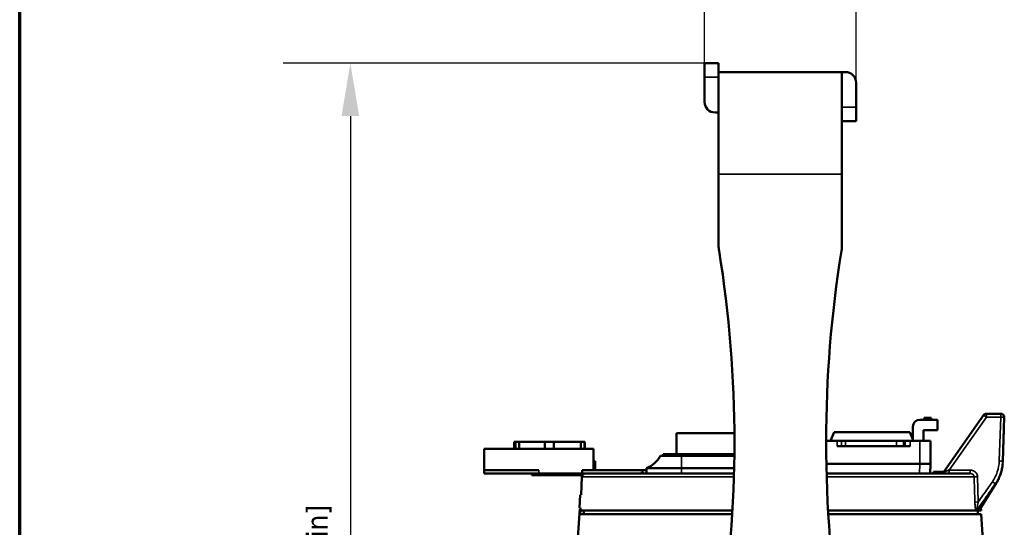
# Model space of a CAD drawing. Header units: millimetres. Extents: x 30 to 1646, y 30 to 1265.
# Tile 23 of 137: x 30 to 309, y 686 to 830. Entities that reach past the tile are written whole.
import ezdxf

# ---------------------------------------------------------------- set-up
doc = ezdxf.new("R2010")
doc.units = ezdxf.units.MM
doc.header["$LTSCALE"] = 6
for name, color, linetype, lineweight in [('Border (ISO)', 7, 'Continuous', 70), ('Dimension (ISO)', 7, 'Continuous', 25), ('Visible (ISO)', 7, 'Continuous', 50), ('Visible Narrow (ISO)', 7, 'Continuous', 35)]:
    doc.layers.add(name, color=color, linetype=linetype, lineweight=lineweight)
doc.styles.add('Note Text (ANSI)', font='tahoma.ttf')
doc.dimstyles.new('Default (ISO)', dxfattribs={"dimscale": 6, "dimtxt": 1, "dimasz": 2.5, "dimexe": 3.175, "dimexo": 0, "dimgap": 0.762, "dimtad": 1, "dimrnd": 1e-08, "dimzin": 0, "dimdsep": 46, "dimtxsty": 'Note Text (ANSI)', "dimcen": 0.09, "dimdle": 10, "dimclrd": 1, "dimclre": 1, "dimclrt": 1, "dimazin": 0, "dimtfac": 3.5052, "dimtmove": 0, "dimatfit": 3, "dimfxl": 1, "dimtolj": 1, "dimtzin": 0, "dimlwd": -1, "dimlwe": -1, "dimarcsym": 0})

# ---------------------------------------------------------------- blocks, each defined once
blk = doc.blocks.new('Borders Chauvet_A')
at = {"layer": 'Border (ISO)'}
blk.add_line((5, 5), (5, 210.9), dxfattribs=at)
blk = doc.blocks.new('*D6')
at = {"layer": 'Defpoints', "color": 0, "transparency": 16777216}
for p in [(224.32, 817.38), (123.82, 485.88), (183.82, 485.88)]:
    blk.add_point(p, dxfattribs=at)
at = {"layer": 'Dimension (ISO)', "color": 1, "transparency": 16777216}
for p, q in [((224.32, 817.38), (104.77, 817.38)), ((123.82, 802.38), (123.82, 500.88)), ((183.82, 485.88), (104.77, 485.88))]:
    blk.add_line(p, q, dxfattribs=at)
for points in [[(121.32, 802.38), (126.32, 802.38), (123.82, 817.38)], [(121.32, 500.88), (126.32, 500.88), (123.82, 485.88)]]:
    blk.add_solid(points, dxfattribs=at)
at = {"layer": 'Dimension (ISO)', "color": 1, "transparency": 16777216, "insert": (111.39, 609.93), "char_height": 6, "attachment_point": 1, "rotation": 90, "style": 'Note Text (ANSI)'}
blk.add_mtext('\\A1;331.50 mm [13.051 in]', dxfattribs=at)
blk = doc.blocks.new('*D7')
at = {"layer": 'Defpoints', "color": 0, "transparency": 16777216}
for p in [(267.32, 844.31), (224.32, 813.38), (267.32, 811.88)]:
    blk.add_point(p, dxfattribs=at)
at = {"layer": 'Dimension (ISO)', "color": 1, "transparency": 16777216}
for p, q in [((224.32, 813.38), (224.32, 863.36)), ((267.32, 811.88), (267.32, 863.36)), ((209.32, 844.31), (194.32, 844.31)), ((224.32, 844.31), (239.32, 844.31)), ((239.32, 844.31), (252.32, 844.31)), ((267.32, 844.31), (252.32, 844.31)), ((282.32, 844.31), (297.32, 844.31))]:
    blk.add_line(p, q, dxfattribs=at)
for points in [[(209.32, 846.81), (209.32, 841.81), (224.32, 844.31)], [(282.32, 846.81), (282.32, 841.81), (267.32, 844.31)]]:
    blk.add_solid(points, dxfattribs=at)
at = {"layer": 'Dimension (ISO)', "color": 1, "transparency": 16777216, "insert": (208.51, 856.73), "char_height": 6, "attachment_point": 1, "style": 'Note Text (ANSI)'}
blk.add_mtext('\\A1;43.00 mm [1.693 in]', dxfattribs=at)

msp = doc.modelspace()

# ---------------------------------------------------------------- linework, layer by layer
at = {"layer": 'Visible (ISO)'}
for p, q in [((224.3203, 817.3757), (228.3203, 817.3757)), ((224.3203, 813.3757), (224.3203, 817.3757)), ((228.3203, 817.3757), (228.3203, 814.8757)), ((224.3203, 806.3757), (224.3203, 813.3757)), ((228.3203, 785.8757), (228.3203, 814.8757)), ((228.3203, 814.8757), (263.3203, 814.8757)), ((263.3203, 814.8757), (263.3203, 785.8757)), ((263.3203, 814.8757), (264.3203, 814.8757)), ((267.3203, 811.8757), (267.3203, 804.8757)), ((267.3203, 804.8757), (267.3203, 800.8757)), ((228.3203, 803.3757), (227.3203, 803.3757)), ((267.3203, 800.8757), (263.3203, 800.8757)), ((228.3203, 765.6879), (228.3203, 785.8757)), ((263.3203, 785.8757), (263.3203, 765.6879)), ((285.4203, 716.1757), (290.4203, 716.1757)), ((286.624, 716.6757), (288.624, 716.6757)), ((286.624, 716.1757), (286.624, 716.6757)), ((288.624, 716.1757), (288.624, 716.6757)), ((290.4203, 716.1757), (290.4203, 713.1757)), ((303.5215, 717.4524), (292.1733, 701.3757)), ((302.6223, 716.1787), (302.624, 716.181)), ((304.3385, 717.8757), (308.3784, 717.8757)), ((308.9434, 704.4), (309.3778, 716.8408)), ((261.0703, 712.6757), (260.0703, 710.1757)), ((261.0703, 712.6757), (282.5703, 712.6757)), ((282.5703, 712.6757), (283.4203, 710.5507)), ((283.4203, 710.1757), (283.4203, 714.1757)), ((286.4203, 713.1757), (286.4203, 710.1757)), ((290.4203, 713.1757), (286.4203, 713.1757)), ((170.3204, 709.8757), (170.6995, 709.8757)), ((170.3204, 707.8757), (170.3204, 709.8757)), ((170.6995, 709.8757), (171.7443, 709.8757)), ((170.6995, 709.8757), (170.6995, 707.8757)), ((171.7443, 709.8757), (179.0467, 709.8757)), ((171.7443, 707.8757), (171.7443, 709.8757)), ((179.0467, 709.8757), (181.5467, 709.8757)), ((179.0467, 707.8757), (179.0467, 709.8757)), ((181.5467, 709.8757), (181.5491, 709.8757)), ((181.5467, 709.8757), (181.5467, 707.8757)), ((181.5491, 709.8757), (189.2302, 709.8757)), ((181.5491, 707.8757), (181.5491, 709.8757)), ((189.2302, 709.8757), (190.239, 709.8757)), ((189.2302, 709.8757), (189.2302, 707.8757)), ((190.239, 709.8757), (190.3204, 709.8757)), ((190.239, 707.8757), (190.239, 709.8757)), ((190.3204, 707.8757), (190.3204, 709.8757)), ((216.3203, 712.3757), (232.8111, 712.3757)), ((216.3203, 706.3757), (216.3203, 712.3757)), ((261.9619, 710.1757), (258.8204, 710.1757)), ((261.9619, 710.1757), (263.2102, 710.1757)), ((264.3203, 710.1757), (263.2102, 710.1757)), ((264.3203, 710.1757), (278.7894, 710.1757)), ((280.8158, 710.1757), (278.7894, 710.1757)), ((281.2577, 710.1757), (280.8158, 710.1757)), ((281.2577, 710.1757), (282.6946, 710.1757)), ((285.4203, 710.1757), (282.6946, 710.1757)), ((285.4203, 710.1757), (288.4203, 710.1757)), ((288.4203, 710.1757), (288.4203, 703.6757)), ((161.8203, 707.8757), (192.8203, 707.8757)), ((161.8203, 707.8757), (161.8203, 701.8757)), ((192.8203, 707.8757), (192.8203, 701.8757)), ((282.6946, 708.6757), (261.9619, 708.6757)), ((192.8203, 704.3757), (193.3204, 704.3757)), ((193.3204, 704.3757), (193.3204, 701.8757)), ((211.8203, 705.8757), (217.8203, 705.8757)), ((212.5703, 706.3757), (217.5703, 706.3757)), ((212.5703, 705.8757), (212.5703, 706.3757)), ((232.8022, 706.3757), (217.5703, 706.3757)), ((217.8203, 705.8757), (232.7967, 705.8757)), ((308.9433, 704.3995), (308.9434, 704.4)), ((308.9433, 704.4), (308.9433, 704.3995)), ((177.3203, 701.8757), (161.8203, 701.8757)), ((161.8203, 700.8757), (161.8203, 701.8757)), ((189.5678, 701.8757), (189.5678, 700.8757)), ((207.8203, 701.8757), (189.5678, 701.8757)), ((206.5012, 701.3757), (206.8203, 701.3757)), ((206.5012, 700.8757), (206.5012, 701.3757)), ((206.8203, 700.8757), (206.8203, 701.3757)), ((207.8203, 700.8757), (207.8203, 702.3757)), ((207.8203, 702.3757), (217.8203, 702.3757)), ((232.7372, 702.3757), (217.8203, 702.3757)), ((285.4203, 703.6757), (258.8771, 703.6757)), ((258.8771, 703.6757), (285.4221, 703.6757)), ((288.4203, 703.6757), (285.4221, 703.6757)), ((288.4203, 703.6757), (288.3225, 700.8757)), ((288.3994, 703.0757), (288.4203, 703.0757)), ((289.3203, 701.3757), (292.0012, 701.3757)), ((289.3203, 700.8757), (289.3203, 701.3757)), ((292.0012, 701.3757), (292.3203, 701.3757)), ((292.0012, 700.8757), (292.0012, 701.3757)), ((292.3203, 700.8757), (292.3203, 701.3757)), ((177.3203, 700.8757), (161.8203, 700.8757)), ((175.3203, 700.8757), (175.3203, 700.3757)), ((175.6395, 700.3757), (175.3203, 700.3757)), ((175.6395, 700.8757), (175.6395, 700.3757)), ((175.6395, 700.3757), (175.7671, 700.3757)), ((175.7671, 700.8757), (175.7671, 700.3757)), ((176.2778, 700.3757), (175.7671, 700.3757)), ((176.2778, 700.8757), (176.2778, 700.3757)), ((176.2778, 700.3757), (176.3416, 700.3757)), ((176.3416, 700.8757), (176.3416, 700.3757)), ((176.3416, 700.3757), (176.4692, 700.3757)), ((176.4692, 700.8757), (176.4692, 700.3757)), ((176.4692, 700.3757), (176.6607, 700.3757)), ((176.6607, 700.8757), (176.6607, 700.3757)), ((176.6607, 700.3757), (176.916, 700.3757)), ((176.916, 700.8757), (176.916, 700.3757)), ((176.916, 700.3757), (176.9799, 700.3757)), ((176.9799, 700.8757), (176.9799, 700.3757)), ((176.9799, 700.3757), (177.2352, 700.3757)), ((177.2352, 700.8757), (177.2352, 700.3757)), ((177.4267, 700.3757), (177.2352, 700.3757)), ((189.5678, 700.8757), (177.3203, 700.8757)), ((177.4267, 700.8757), (177.4267, 700.3757)), ((177.4267, 700.3757), (177.682, 700.3757)), ((177.682, 700.8757), (177.682, 700.3757)), ((177.682, 700.3757), (177.9373, 700.3757)), ((177.9373, 700.8757), (177.9373, 700.3757)), ((177.9373, 700.3757), (178.1288, 700.3757)), ((178.1288, 700.8757), (178.1288, 700.3757)), ((178.1288, 700.3757), (178.2565, 700.3757)), ((178.2565, 700.8757), (178.2565, 700.3757)), ((178.2565, 700.3757), (178.3203, 700.3757)), ((178.3203, 700.8757), (178.3203, 700.3757)), ((178.3203, 700.3757), (178.4469, 700.3757)), ((178.4469, 700.8757), (178.4469, 700.3757)), ((178.4469, 700.3757), (178.6379, 700.3757)), ((178.6379, 700.8757), (178.6379, 700.3757)), ((178.6379, 700.3757), (178.8931, 700.3757)), ((178.8931, 700.8757), (178.8931, 700.3757)), ((178.8938, 700.3757), (178.8931, 700.3757)), ((178.8938, 700.8757), (178.8938, 700.3757)), ((178.8938, 700.3757), (178.9608, 700.3757)), ((178.9608, 700.8757), (178.9608, 700.3757)), ((178.9608, 700.3757), (179.2163, 700.3757)), ((179.2163, 700.8757), (179.2163, 700.3757)), ((179.4077, 700.3757), (179.2163, 700.3757)), ((179.4077, 700.8757), (179.4077, 700.3757)), ((179.4077, 700.3757), (179.659, 700.3757)), ((179.659, 700.8757), (179.659, 700.3757)), ((179.659, 700.3757), (179.9145, 700.3757)), ((179.9145, 700.8757), (179.9145, 700.3757)), ((179.9145, 700.3757), (180.1064, 700.3757)), ((180.1064, 700.8757), (180.1064, 700.3757)), ((180.1064, 700.3757), (180.2347, 700.3757)), ((180.2347, 700.8757), (180.2347, 700.3757)), ((180.2347, 700.3757), (180.2996, 700.3757)), ((180.2996, 700.8757), (180.2996, 700.3757)), ((180.3033, 700.3757), (180.2996, 700.3757)), ((180.3033, 700.8757), (180.3033, 700.3757)), ((180.304, 700.3757), (180.3033, 700.3757)), ((180.304, 700.8757), (180.304, 700.3757)), ((180.3052, 700.3757), (180.304, 700.3757)), ((180.3052, 700.8757), (180.3052, 700.3757)), ((180.306, 700.3757), (180.3052, 700.3757)), ((180.306, 700.8757), (180.306, 700.3757)), ((180.3087, 700.3757), (180.306, 700.3757)), ((180.3087, 700.8757), (180.3087, 700.3757)), ((180.3094, 700.3757), (180.3087, 700.3757)), ((180.3094, 700.8757), (180.3094, 700.3757)), ((180.3094, 700.3757), (180.3124, 700.3757)), ((180.3124, 700.8757), (180.3124, 700.3757)), ((180.3136, 700.3757), (180.3124, 700.3757)), ((180.3136, 700.8757), (180.3136, 700.3757)), ((180.3186, 700.3757), (180.3136, 700.3757)), ((180.3186, 700.8757), (180.3186, 700.3757)), ((180.3193, 700.3757), (180.3186, 700.3757)), ((180.3193, 700.8757), (180.3193, 700.3757)), ((180.3203, 700.3757), (180.3193, 700.3757)), ((180.3203, 700.8757), (180.3203, 700.3757)), ((180.3203, 700.3757), (180.3841, 700.3757)), ((180.3841, 700.8757), (180.3841, 700.3757)), ((180.3841, 700.3757), (180.5756, 700.3757)), ((180.5756, 700.8757), (180.5756, 700.3757)), ((180.5756, 700.3757), (180.8309, 700.3757)), ((180.8309, 700.8757), (180.8309, 700.3757)), ((180.8309, 700.3757), (181.0224, 700.3757)), ((181.0224, 700.8757), (181.0224, 700.3757)), ((181.2778, 700.3757), (181.0224, 700.3757)), ((181.2778, 700.8757), (181.2778, 700.3757)), ((181.2778, 700.3757), (181.4692, 700.3757)), ((181.4692, 700.8757), (181.4692, 700.3757)), ((181.4692, 700.3757), (181.7246, 700.3757)), ((181.7246, 700.8757), (181.7246, 700.3757)), ((181.7246, 700.3757), (181.8522, 700.3757)), ((181.8522, 700.8757), (181.8522, 700.3757)), ((181.8522, 700.3757), (183.3203, 700.3757)), ((183.3203, 700.8757), (183.3203, 700.3757)), ((183.3203, 700.3757), (183.4531, 700.3757)), ((183.4531, 700.8757), (183.4531, 700.3757)), ((183.4531, 700.3757), (183.7088, 700.3757)), ((183.7088, 700.8757), (183.7088, 700.3757)), ((183.7088, 700.3757), (183.8371, 700.3757)), ((183.8371, 700.8757), (183.8371, 700.3757)), ((183.8371, 700.3757), (185.2303, 700.3757)), ((185.2303, 700.8757), (185.2303, 700.3757)), ((185.4526, 700.3757), (185.2303, 700.3757)), ((185.4526, 700.8757), (185.4526, 700.3757)), ((187.3203, 700.3757), (185.4526, 700.3757)), ((187.3203, 700.8757), (187.3203, 700.3757)), ((189.3184, 700.3757), (187.3203, 700.3757)), ((189.3184, 700.8757), (189.3184, 700.3757)), ((189.3193, 700.3757), (189.3184, 700.3757)), ((189.3193, 700.8757), (189.3193, 700.3757)), ((189.3219, 700.3757), (189.3193, 700.3757)), ((189.3219, 700.8757), (189.3219, 700.3757)), ((189.3226, 700.3757), (189.3219, 700.3757)), ((189.3226, 700.8757), (189.3226, 700.3757)), ((189.3234, 700.3757), (189.3226, 700.3757)), ((189.3234, 700.8757), (189.3234, 700.3757)), ((189.324, 700.3757), (189.3234, 700.3757)), ((189.324, 700.8757), (189.324, 700.3757)), ((189.5284, 699.9128), (189.3417, 694.8757)), ((199.6251, 700.8757), (189.5678, 700.8757)), ((199.6251, 700.8757), (232.7006, 700.8757)), ((258.94, 700.8757), (299.7195, 700.8757)), ((307.0764, 698.118), (302.326, 690.6163)), ((189.0124, 694.8757), (188.8832, 691.1757)), ((189.0124, 694.8757), (189.3537, 694.8757)), ((188.9206, 690.8757), (178.3872, 533.3757)), ((189.1245, 691.1757), (188.8832, 691.1757)), ((188.9206, 690.8757), (189.115, 690.8757)), ((232.2579, 690.3757), (189.0991, 690.3757)), ((301.2915, 690.3757), (259.3827, 690.3757)), ((301.5566, 690.3757), (301.2915, 690.3757)), ((301.5566, 690.3757), (302.1976, 690.3757)), ((301.8203, 690.3757), (301.8203, 689.3757)), ((302.7854, 690.3757), (302.2607, 690.3757)), ((302.725, 692.1042), (302.725, 692.1042)), ((302.7534, 691.2912), (302.7854, 690.3757)), ((189.04, 689.3757), (232.1987, 689.3757)), ((259.4419, 689.3757), (302.8203, 689.3757)), ((302.8203, 689.3757), (303.4062, 680.6146))]:
    msp.add_line(p, q, dxfattribs=at)
for centre, radius, start, end in [((264.3203, 811.8757), 3, 0, 90), ((227.3203, 806.3757), 3, 180, 270), ((238.3203, 765.6879), 10, 180, 189.219294), ((253.3203, 765.6879), 10, 350.780706, 0), ((-105.5408, 709.8757), 338.3611, 350.780706, 9.219294), ((597.1814, 709.8757), 338.3611, 170.780706, 189.219294), ((285.4203, 714.1757), 2, 90, 180), ((304.3385, 716.8757), 1, 90, 144.782402), ((308.3784, 716.8757), 1, 358, 90)]:
    msp.add_arc(centre, radius, start, end, dxfattribs=at)
msp.add_ellipse((245.8203, 841.1496), major_axis=(0, 1603.6302), ratio=0.03492077, start_param=1.66495576, end_param=1.66558214, dxfattribs=at)
for points, degree in [([(302.624, 716.181), (302.7466, 716.3548), (302.8682, 716.5271), (302.987, 716.6953)], 3), ([(303.3597, 717.2233), (303.4151, 717.3019), (303.4691, 717.3785), (303.5212, 717.4525)], 3), ([(309.226, 712.4943), (309.2198, 712.3163), (309.2133, 712.1276), (309.2067, 711.9395)], 3), ([(207.8203, 702.3757), (209.54, 703.1189), (210.8733, 704.2855), (211.8203, 705.8757)], 3), ([(308.9342, 704.137), (308.9341, 704.136), (308.9341, 704.1349), (308.9341, 704.1339)], 3), ([(308.9341, 704.1339), (308.9341, 704.1349), (308.9341, 704.136), (308.9342, 704.137)], 3), ([(308.9342, 704.137), (308.9368, 704.2121), (308.9399, 704.3004), (308.9434, 704.4)], 3), ([(189.0991, 690.3757), (189.1118, 690.7758), (189.1245, 691.1757)], 2), ([(302.3259, 690.6162), (302.3259, 690.6162), (302.3259, 690.6163), (302.326, 690.6163)], 3)]:
    msp.add_open_spline(points, degree=degree, dxfattribs=at)
for points, knots in [([(309.273, 713.8402), (309.273, 713.8402), (309.273, 713.84), (309.273, 713.8388), (309.2729, 713.837), (309.2726, 713.8264), (309.272, 713.8105), (309.2708, 713.7763), (309.2704, 713.7644), (309.2699, 713.751)], [0.0029587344, 0.0029587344, 0.0029587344, 0.0029587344, 0.0063767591, 0.0063767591, 0.0166320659, 0.0166320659, 0.0474800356, 0.0474800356, 0.061030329, 0.061030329, 0.061030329, 0.061030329]), ([(307.0763, 698.1181), (307.3033, 698.477), (307.5113, 698.848), (307.887, 699.6097), (308.0547, 700.0005), (308.3479, 700.7977), (308.4734, 701.204), (308.6807, 702.0276), (308.7626, 702.445), (308.8666, 703.1787), (308.8987, 703.4937), (308.9183, 703.8095)], [4.148384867, 4.148384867, 4.148384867, 4.148384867, 4.254175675, 4.254175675, 4.359966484, 4.359966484, 4.465757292, 4.465757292, 4.571548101, 4.571548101, 4.650364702, 4.650364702, 4.650364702, 4.650364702]), ([(189.5285, 699.9128), (189.5325, 700.0208), (189.5545, 700.1295), (189.6305, 700.3298), (189.6848, 700.4241), (189.8188, 700.5888), (189.9001, 700.6613), (190.0791, 700.7756), (190.179, 700.8188), (190.3329, 700.8578), (190.3851, 700.8667), (190.4507, 700.8727), (190.4639, 700.8736), (190.4847, 700.8746), (190.4922, 700.8749), (190.4997, 700.8751)], [0, 0, 0, 0, 0.03242251, 0.03242251, 0.064258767, 0.064258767, 0.096116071, 0.096116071, 0.127972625, 0.127972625, 0.143746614, 0.143746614, 0.147728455, 0.147728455, 0.14998741, 0.14998741, 0.14998741, 0.14998741]), ([(302.2607, 690.3757), (302.2355, 690.3757), (302.2318, 690.3757), (302.2241, 690.3757), (302.2213, 690.3757), (302.2115, 690.3757), (302.2057, 690.3757), (302.1976, 690.3757)], [0.0000010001, 0.0000010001, 0.0000010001, 0.0000010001, 0.0557451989, 0.0557451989, 0.0788124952, 0.0788124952, 0.0965049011, 0.0965049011, 0.0965049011, 0.0965049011]), ([(302.3207, 690.6082), (302.3087, 690.5889), (302.2979, 690.5698), (302.2794, 690.5339), (302.2715, 690.517), (302.2553, 690.4789), (302.249, 690.4605), (302.2431, 690.4416), (302.2422, 690.4379), (302.2422, 690.4379)], [0.00111348, 0.00111348, 0.00111348, 0.00111348, 0.009173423, 0.009173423, 0.0171269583, 0.0171269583, 0.0294947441, 0.0294947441, 0.0392104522, 0.0392104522, 0.0392104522, 0.0392104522])]:
    msp.add_open_spline(points, degree=3, knots=knots, dxfattribs=at)
msp.add_rational_spline([(189.04, 689.3757), (189.0721, 689.876), (189.1041, 690.3757)], [1.00009133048, 1.00007339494, 1.00005520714], degree=2, dxfattribs=at)
at = {"layer": 'Visible Narrow (ISO)'}
for p, q in [((228.3203, 813.3757), (224.3203, 813.3757)), ((263.3203, 804.8757), (267.3203, 804.8757)), ((263.3203, 785.8757), (228.3203, 785.8757)), ((293.7256, 701.8583), (304.3385, 716.8932)), ((304.3385, 716.8932), (304.3385, 717.8757)), ((308.3784, 716.8932), (304.3385, 716.8932)), ((308.3784, 716.8932), (307.944, 704.4525)), ((308.3784, 717.8757), (308.3784, 716.8932)), ((261.9619, 708.6757), (261.9619, 710.1757)), ((263.2102, 708.6757), (263.2102, 710.1757)), ((264.3203, 710.1757), (264.3203, 708.6757)), ((278.7894, 710.1757), (278.7894, 708.6757)), ((280.8158, 710.1757), (280.8158, 708.6757)), ((281.2577, 708.6757), (281.2577, 710.1757)), ((282.6946, 710.1757), (282.6946, 708.6757)), ((285.4203, 703.6757), (285.4203, 710.1757)), ((217.5703, 706.3757), (217.5703, 705.8757)), ((217.8203, 702.3757), (217.8203, 705.8757)), ((177.3203, 700.8757), (177.3203, 701.8757)), ((217.8203, 702.3757), (217.8203, 700.8757)), ((285.4221, 703.6757), (285.3243, 700.8757)), ((293.7256, 701.8583), (299.7195, 701.8583)), ((293.7256, 701.8583), (293.7256, 700.8757)), ((299.7195, 700.8757), (299.7195, 701.8583)), ((301.072, 701.367), (301.072, 701.3671)), ((189.5408, 699.9106), (232.6735, 699.9106)), ((258.9671, 699.9106), (300.8017, 699.9106)), ((301.9975, 692.8074), (301.7718, 699.9281)), ((302.3271, 691.537), (302.3271, 691.537)), ((302.8586, 692.2948), (302.8587, 692.2948))]:
    msp.add_line(p, q, dxfattribs=at)
for centre, major_axis, ratio, start_param, end_param in [((304.3388, 716.8757), (-0.8173, 0.5773), 0.55790904, 0.00082998, 0.02389302), ((304.3385, 716.8757), (-0.817, 0.5767), 0.01425878, 4.72245366, 6.28318531), ((308.3784, 716.8757), (0.9994, -0.0349), 0.01744178, 0.00000016, 1.57140541), ((296.9007, 704.8363), (11.0499, 0.0166), 0.99984758, 5.67668923, 6.24693013), ((307.944, 704.4349), (0.9994, -0.0349), 0.01744178, 0.00000164, 1.57141881), ((190.534, 699.8757), (0, 1), 0.99377398, 0, 1.53588963), ((301.772, 699.9455), (-0.9995, -0.0316), 0.01744367, 0.24206603, 1.57010213), ((305.9892, 698.535), (0.8224, -0.5689), 0.01435337, 0.04834772, 1.58074048), ((306.2311, 698.6527), (0.8451, -0.5346), 0.00001751, 5.75678591, 5.75685918), ((301.9974, 692.8248), (-0.9995, -0.0316), 0.01744367, 0.24288161, 1.57036329), ((302.4757, 690.035), (0.0249, -0.9997), 0.97722506, 4.09042345, 4.34031143), ((243.9029, 691.3293), (59.0257, -0.7712), 0.00190449, 0.14667293, 0.20713213), ((302.2644, 690.606), (-0.0307, -0.3628), 0.05568995, 0.8879909, 1.36482364)]:
    msp.add_ellipse(centre, major_axis=major_axis, ratio=ratio, start_param=start_param, end_param=end_param, dxfattribs=at)
for points, knots in [([(306.811, 697.9673), (307.2386, 698.5851), (307.6082, 699.2432), (307.9135, 699.9302), (308.2187, 700.6171), (308.4594, 701.3328), (308.6314, 702.0649), (308.8035, 702.797), (308.9067, 703.5455), (308.9393, 704.2973)], [0, 0, 0, 0, 0.33333333, 0.33333333, 0.33333333, 0.66666667, 0.66666667, 0.66666667, 1, 1, 1, 1]), ([(308.9341, 704.1339), (308.9093, 703.4268), (308.822, 702.722), (308.6736, 702.0305), (308.525, 701.338), (308.3152, 700.6588), (308.0475, 700.0034), (307.7798, 699.348), (307.4542, 698.7164), (307.0758, 698.1184)], [0.000477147, 0.000477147, 0.000477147, 0.000477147, 0.333333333, 0.333333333, 0.333333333, 0.666666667, 0.666666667, 0.666666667, 0.999996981, 0.999996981, 0.999996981, 0.999996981]), ([(308.9393, 704.2973), (308.9398, 704.3087), (308.9408, 704.3315), (308.9421, 704.3656), (308.943, 704.3882), (308.9433, 704.3995)], [0, 0, 0, 0, 0.333333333, 0.666666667, 0.994649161, 0.994649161, 0.994649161, 0.994649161]), ([(293.7256, 701.8583), (293.6091, 701.8171), (293.3888, 701.7394), (293.1022, 701.6385), (292.8551, 701.5519), (292.6456, 701.4787), (292.4724, 701.4185), (292.3725, 701.3839), (292.3268, 701.3682), (292.3203, 701.366)], [0, 0, 0, 0, 0.1, 0.2, 0.3, 0.4, 0.5, 0.6, 0.616946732, 0.616946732, 0.616946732, 0.616946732]), ([(301.7718, 699.9281), (301.7653, 700.1332), (301.692, 700.5224), (301.3947, 701.0731), (300.9515, 701.5001), (300.3766, 701.7878), (299.9485, 701.8583), (299.7195, 701.8583)], [0, 0, 0, 0, 0.2, 0.4, 0.6, 0.8, 0.99999994, 0.99999994, 0.99999994, 0.99999994]), ([(189.3537, 694.8757), (189.3744, 695.433), (189.3952, 695.9909), (189.4159, 696.5496), (189.4367, 697.1083), (189.4574, 697.6678), (189.4782, 698.228), (189.499, 698.7881), (189.5199, 699.349), (189.5408, 699.9106)], [0.000000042, 0.000000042, 0.000000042, 0.000000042, 0.333333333, 0.333333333, 0.333333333, 0.666666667, 0.666666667, 0.666666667, 1, 1, 1, 1]), ([(300.8017, 699.9106), (300.7989, 700.0067), (300.7808, 700.1034), (300.747, 700.1969), (300.7133, 700.2905), (300.6637, 700.3807), (300.6003, 700.4622), (300.5368, 700.5436), (300.4597, 700.6164), (300.3708, 700.6776), (300.2818, 700.7388), (300.1809, 700.7883), (300.0711, 700.8226), (299.9612, 700.8568), (299.8425, 700.8757), (299.7195, 700.8757)], [0.000000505, 0.000000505, 0.000000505, 0.000000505, 0.2, 0.2, 0.2, 0.4, 0.4, 0.4, 0.6, 0.6, 0.6, 0.8, 0.8, 0.8, 1, 1, 1, 1]), ([(305.9893, 698.5525), (305.547, 697.9131), (305.1043, 697.2743), (304.6612, 696.6357), (304.2182, 695.9971), (303.7746, 695.3587), (303.3306, 694.7206), (302.8867, 694.0826), (302.4423, 693.4449), (301.9975, 692.8074)], [0, 0, 0, 0, 0.33333333, 0.33333333, 0.33333333, 0.66666667, 0.66666667, 0.66666667, 1, 1, 1, 1]), ([(301.6672, 690.5977), (302.237, 691.4079), (303.3777, 693.034), (305.0923, 695.4905), (306.2377, 697.1397), (306.811, 697.9673)], [0, 0, 0, 0, 0.333333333, 0.666666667, 0.999999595, 0.999999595, 0.999999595, 0.999999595]), ([(307.0758, 698.1184), (306.544, 697.2792), (305.4809, 695.6019), (303.8874, 693.09), (302.8256, 691.4181), (302.2951, 690.5827)], [0, 0, 0, 0, 0.333333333, 0.666666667, 0.999999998, 0.999999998, 0.999999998, 0.999999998]), ([(306.811, 697.9673), (306.8449, 697.9853), (306.8773, 698.0028), (306.9082, 698.0201), (306.9391, 698.0373), (306.9685, 698.0542), (306.9964, 698.0706), (307.0244, 698.087), (307.0508, 698.1029), (307.0758, 698.1184)], [0, 0, 0, 0, 0.33333333, 0.33333333, 0.33333333, 0.66666667, 0.66666667, 0.66666667, 1, 1, 1, 1]), ([(301.2915, 690.3757), (301.2764, 690.4316), (301.2612, 690.4946), (301.2461, 690.5653), (301.231, 690.636), (301.216, 690.7145), (301.2012, 690.8014), (301.1863, 690.8883), (301.1717, 690.9836), (301.1576, 691.0879), (301.1434, 691.1921), (301.1297, 691.3053), (301.1167, 691.4276), (301.1037, 691.55), (301.0914, 691.6814), (301.0802, 691.8226), (301.0689, 691.9637), (301.0586, 692.1147), (301.0496, 692.2759), (301.0407, 692.4371), (301.0331, 692.6084), (301.0273, 692.7899)], [0, 0, 0, 0, 0.142857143, 0.142857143, 0.142857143, 0.285714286, 0.285714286, 0.285714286, 0.428571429, 0.428571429, 0.428571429, 0.571428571, 0.571428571, 0.571428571, 0.714285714, 0.714285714, 0.714285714, 0.857142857, 0.857142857, 0.857142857, 0.999999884, 0.999999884, 0.999999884, 0.999999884]), ([(301.6672, 690.5977), (301.6647, 690.5966), (301.6623, 690.5959), (301.66, 690.5955), (301.6552, 690.5946), (301.6506, 690.5948), (301.6464, 690.5965), (301.6447, 690.5971), (301.6431, 690.5979), (301.6416, 690.5989), (301.6371, 690.6019), (301.6329, 690.6066), (301.6291, 690.6132), (301.6279, 690.6154), (301.6267, 690.6178), (301.6255, 690.6205), (301.622, 690.6286), (301.6189, 690.6387), (301.6164, 690.6512), (301.6155, 690.6555), (301.6147, 690.6602), (301.6139, 690.6651), (301.6118, 690.6788), (301.6103, 690.6947), (301.6093, 690.7126), (301.6089, 690.7203), (301.6086, 690.7284), (301.6084, 690.7368), (301.608, 690.7552), (301.6081, 690.7753), (301.6088, 690.7971), (301.6092, 690.8102), (301.6098, 690.8239), (301.6105, 690.8383), (301.6116, 690.8587), (301.6131, 690.8804), (301.615, 690.9032), (301.6167, 690.9248), (301.6189, 690.9475), (301.6213, 690.9712), (301.6233, 690.99), (301.6254, 691.0094), (301.6278, 691.0295), (301.6318, 691.0635), (301.6365, 691.0992), (301.6417, 691.1369), (301.6435, 691.1496), (301.6454, 691.1625), (301.6473, 691.1757), (301.6549, 691.2277), (301.6636, 691.283), (301.6735, 691.3418), (301.6834, 691.4005), (301.6945, 691.4626), (301.7067, 691.5282), (301.7095, 691.5431), (301.7124, 691.5581), (301.7153, 691.5734), (301.7252, 691.6254), (301.7359, 691.6795), (301.7474, 691.7359), (301.7549, 691.7726), (301.7627, 691.8103), (301.7709, 691.8489), (301.7789, 691.887), (301.7873, 691.926), (301.796, 691.966), (301.8101, 692.0304), (301.825, 692.0973), (301.841, 692.167), (301.845, 692.1845), (301.8491, 692.2022), (301.8533, 692.2201), (301.8739, 692.3089), (301.896, 692.402), (301.92, 692.4998), (301.9227, 692.5106), (301.9253, 692.5214), (301.928, 692.5322), (301.9497, 692.6202), (301.9729, 692.7119), (301.9975, 692.8073)], [0, 0, 0, 0, 0.022105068, 0.022105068, 0.022105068, 0.066666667, 0.066666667, 0.066666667, 0.083757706, 0.083757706, 0.083757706, 0.133333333, 0.133333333, 0.133333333, 0.149758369, 0.149758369, 0.149758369, 0.2, 0.2, 0.2, 0.217660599, 0.217660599, 0.217660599, 0.266666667, 0.266666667, 0.266666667, 0.287718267, 0.287718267, 0.287718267, 0.333333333, 0.333333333, 0.333333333, 0.360798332, 0.360798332, 0.360798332, 0.4, 0.4, 0.4, 0.437193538, 0.437193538, 0.437193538, 0.466666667, 0.466666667, 0.466666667, 0.516494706, 0.516494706, 0.516494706, 0.533333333, 0.533333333, 0.533333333, 0.6, 0.6, 0.6, 0.666666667, 0.666666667, 0.666666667, 0.68176627, 0.68176627, 0.68176627, 0.733333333, 0.733333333, 0.733333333, 0.766915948, 0.766915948, 0.766915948, 0.8, 0.8, 0.8, 0.853253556, 0.853253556, 0.853253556, 0.866666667, 0.866666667, 0.866666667, 0.933333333, 0.933333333, 0.933333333, 0.940656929, 0.940656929, 0.940656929, 0.999982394, 0.999982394, 0.999982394, 0.999982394]), ([(302.2951, 690.5827), (302.2816, 690.5611), (302.269, 690.5388), (302.2573, 690.5162), (302.2456, 690.4936), (302.2347, 690.4705), (302.2248, 690.4471), (302.2148, 690.4237), (302.2057, 690.3998), (302.1976, 690.3757)], [0, 0, 0, 0, 0.33333333, 0.33333333, 0.33333333, 0.66666667, 0.66666667, 0.66666667, 1, 1, 1, 1])]:
    msp.add_open_spline(points, degree=3, knots=knots, dxfattribs=at)
for points in [[(189.5285, 699.9128), (189.5284, 699.9122), (189.5325, 699.9114), (189.5408, 699.9106)], [(300.8017, 699.9106), (300.8268, 699.1194), (300.877, 697.537), (300.9521, 695.1634), (301.0023, 693.5811), (301.0273, 692.7899)], [(302.2951, 690.5827), (302.3047, 690.5877), (302.3148, 690.5988), (302.3259, 690.6162)]]:
    msp.add_open_spline(points, degree=3, dxfattribs=at)

# ---------------------------------------------------------------- block references
at = {"xscale": 6, "yscale": 6, "zscale": 6}
msp.add_blockref('Borders Chauvet_A', (0, 0), dxfattribs=at)

# ---------------------------------------------------------------- dimensions: what is measured, and where the dimension line sits
at = {"layer": 'Dimension (ISO)', "color": 1, "true_color": 0xff0000}
for base, p1, p2, angle, text, override, picture, middle in [((267.3203, 844.311), (224.3203, 813.3757), (267.3203, 811.8757), 180, '<> mm [1.693 in]', {"dimgap": 0.762, "dimdec": 2, "dimpost": '', "dimtol": 0, "dimlim": 0, "dimtp": 0, "dimtm": 0, "dimtdec": 2, "dimtofl": 0}, '*D7', (245.8203, 844.311)), ((123.815, 485.8757), (224.3203, 817.3757), (183.815, 485.8757), 270, '<> mm [13.051 in]', {"dimgap": 0.762, "dimdec": 2, "dimpost": '', "dimtol": 0, "dimlim": 0, "dimtp": 0, "dimtm": 0, "dimtdec": 2, "dimtofl": 0, "dimatfit": 1}, '*D6', (123.815, 651.6257))]:
    dim = msp.add_linear_dim(base=base, p1=p1, p2=p2, angle=angle, text=text, dimstyle='Default (ISO)', override=override, dxfattribs=at)
    dim.commit()
    dim.dimension.update_dxf_attribs({"geometry": picture, "text_midpoint": middle, "dimtype": 160})

doc.saveas('drawing.dxf')
